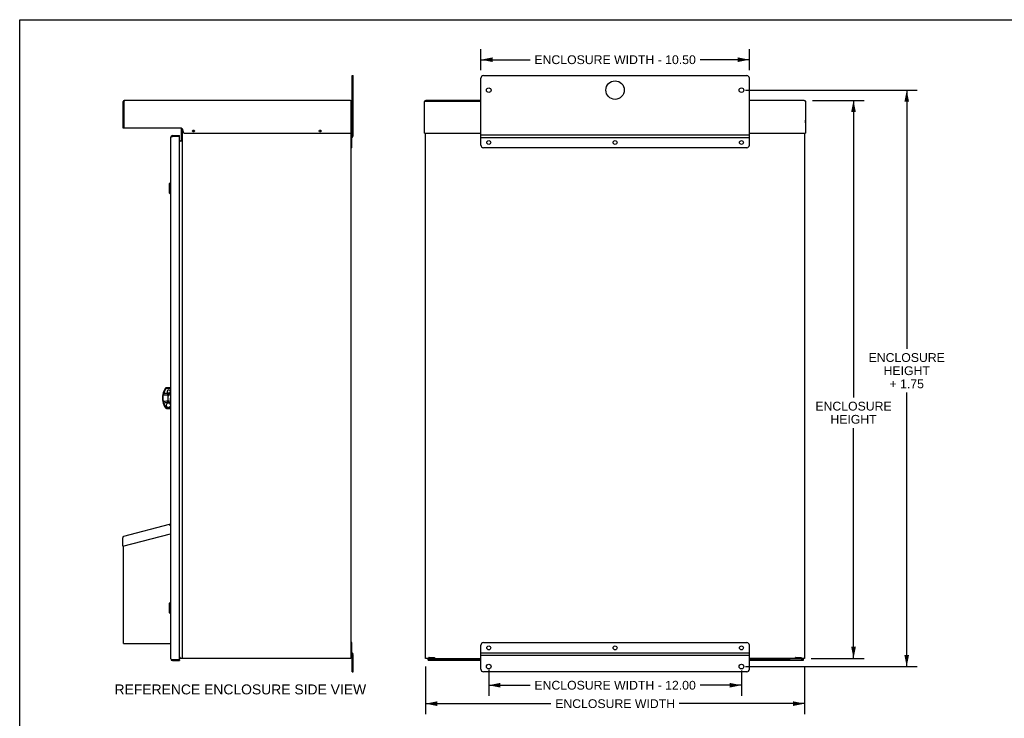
# Model space of a CAD drawing. Header units: inches. Extents: x 0 to 68, y 0 to 44.
# Tile 2 of 5: x 0 to 33.7, y 20.1 to 44. Entities that reach past the tile are written whole.
import ezdxf

# ---------------------------------------------------------------- set-up
doc = ezdxf.new("R2010")
doc.units = ezdxf.units.IN
doc.header["$LTSCALE"] = 3.74
doc.header["$MEASUREMENT"] = 0
doc.layers.get('0').update_dxf_attribs({"linetype": 'CONTINUOUS'})
doc.layers.add('DIMENSIONS', color=7, linetype='CONTINUOUS')
doc.styles.get("Standard").update_dxf_attribs({"font": 'arial.ttf'})
doc.dimstyles.new('DIMSTYLE_7', dxfattribs={"dimtxt": 0.3, "dimasz": 0.4, "dimexe": 0.09, "dimexo": 0.07, "dimgap": 0.0375, "dimtad": 0, "dimtih": 1, "dimtoh": 1, "dimlfac": 0.25, "dimzin": 4, "dimdsep": 46, "dimtxsty": 'Standard', "dimblk": '_FILLED', "dimblk1": '_FILLED', "dimblk2": '_FILLED', "dimcen": 0.09, "dimazin": 1, "dimtfac": 1, "dimtdec": 3, "dimtofl": 0, "dimtmove": 0, "dimatfit": 3, "dimldrblk": '_FILLED', "dimfxl": 0, "dimtolj": 1, "dimtzin": 4, "dimarcsym": 0})

# ---------------------------------------------------------------- blocks, each defined once
blk = doc.blocks.new('_FILLED')
at = {"color": 0, "linetype": 'ByBlock'}
blk.add_solid([(0, 0), (-1, 0.2), (-1, -0.2)], dxfattribs=at)
blk = doc.blocks.new('*D13')
at = {"layer": 'DIMENSIONS', "color": 2, "linetype": 'Continuous'}
for p, q in [((24.816, 41.592), (29.026, 41.592)), ((29.026, 41.592), (30.688, 41.592)), ((30.328, 41.592), (30.328, 32.749)), ((30.328, 21.882), (30.328, 31.249)), ((24.811, 21.882), (29.026, 21.882)), ((29.026, 21.882), (30.688, 21.882))]:
    blk.add_line(p, q, dxfattribs=at)
at = {"layer": 'DIMENSIONS', "color": 2, "linetype": 'Continuous', "xscale": 0.4, "yscale": 0.4, "zscale": 0.4}
for p, rotation in [((30.328, 41.592), 90), ((30.328, 21.882), 270)]:
    blk.add_blockref('_FILLED', p, dxfattribs=dict(at, rotation=rotation))
at = {"layer": 'DIMENSIONS', "color": 2, "linetype": 'Continuous', "insert": (30.328, 32.599), "char_height": 0.3, "width": 2.60409, "attachment_point": 2, "line_spacing_factor": 0.9}
blk.add_mtext('ENCLOSURE\\PHEIGHT\\P+ 1.75', dxfattribs=at)
blk = doc.blocks.new('*D14')
at = {"layer": 'DIMENSIONS', "color": 2, "linetype": 'Continuous'}
for p, q in [((27.107, 41.241), (27.207, 41.241)), ((27.207, 41.241), (28.869, 41.241)), ((28.509, 41.241), (28.509, 31.087)), ((28.509, 22.161), (28.509, 30.037)), ((27.061, 22.161), (27.207, 22.161)), ((27.207, 22.161), (28.869, 22.161))]:
    blk.add_line(p, q, dxfattribs=at)
at = {"layer": 'DIMENSIONS', "color": 2, "linetype": 'Continuous', "xscale": 0.4, "yscale": 0.4, "zscale": 0.4}
for p, rotation in [((28.509, 41.241), 90), ((28.509, 22.161), 270)]:
    blk.add_blockref('_FILLED', p, dxfattribs=dict(at, rotation=rotation))
at = {"layer": 'DIMENSIONS', "color": 2, "linetype": 'Continuous', "insert": (28.509, 30.937), "char_height": 0.3, "width": 2.60409, "attachment_point": 2, "line_spacing_factor": 0.9}
blk.add_mtext('ENCLOSURE\\PHEIGHT', dxfattribs=at)
blk = doc.blocks.new('*D17')
at = {"layer": 'DIMENSIONS', "color": 2, "linetype": 'Continuous'}
for p, q in [((13.878, 21.881), (13.878, 20.255)), ((26.838, 21.881), (26.838, 20.255)), ((13.878, 20.615), (18.162, 20.615)), ((26.838, 20.615), (22.553, 20.615))]:
    blk.add_line(p, q, dxfattribs=at)
at = {"layer": 'DIMENSIONS', "color": 2, "linetype": 'Continuous', "xscale": 0.4, "yscale": 0.4, "zscale": 0.4, "rotation": 180}
blk.add_blockref('_FILLED', (13.878, 20.615), dxfattribs=at)
at = {"layer": 'DIMENSIONS', "color": 2, "linetype": 'Continuous', "xscale": 0.4, "yscale": 0.4, "zscale": 0.4}
blk.add_blockref('_FILLED', (26.838, 20.615), dxfattribs=at)
at = {"layer": 'DIMENSIONS', "color": 2, "linetype": 'Continuous', "insert": (20.358, 20.765), "char_height": 0.3, "width": 4.09071, "attachment_point": 2, "line_spacing_factor": 0.9}
blk.add_mtext('ENCLOSURE WIDTH', dxfattribs=at)
blk = doc.blocks.new('*D18')
at = {"layer": 'DIMENSIONS', "color": 2, "linetype": 'Continuous'}
for p, q in [((16.038, 21.767), (16.038, 21.095)), ((24.678, 21.754), (24.678, 21.095)), ((16.038, 21.245), (17.452, 21.245)), ((24.678, 21.245), (23.263, 21.245)), ((16.038, 21.095), (16.038, 20.885)), ((24.678, 21.095), (24.678, 20.885))]:
    blk.add_line(p, q, dxfattribs=at)
at = {"layer": 'DIMENSIONS', "color": 2, "linetype": 'Continuous', "xscale": 0.4, "yscale": 0.4, "zscale": 0.4, "rotation": 180}
blk.add_blockref('_FILLED', (16.038, 21.245), dxfattribs=at)
at = {"layer": 'DIMENSIONS', "color": 2, "linetype": 'Continuous', "xscale": 0.4, "yscale": 0.4, "zscale": 0.4}
blk.add_blockref('_FILLED', (24.678, 21.245), dxfattribs=at)
at = {"layer": 'DIMENSIONS', "color": 2, "linetype": 'Continuous', "insert": (20.358, 21.395), "char_height": 0.3, "width": 5.51041, "attachment_point": 2, "line_spacing_factor": 0.9}
blk.add_mtext('ENCLOSURE WIDTH - 12.00', dxfattribs=at)
blk = doc.blocks.new('*D19')
at = {"layer": 'DIMENSIONS', "color": 2, "linetype": 'Continuous'}
for p, q in [((15.768, 42.482), (15.768, 42.992)), ((24.948, 42.482), (24.948, 42.992)), ((15.768, 42.632), (17.452, 42.632)), ((15.768, 42.277), (15.768, 42.482)), ((24.948, 42.632), (23.263, 42.632)), ((24.948, 42.277), (24.948, 42.482))]:
    blk.add_line(p, q, dxfattribs=at)
at = {"layer": 'DIMENSIONS', "color": 2, "linetype": 'Continuous', "xscale": 0.4, "yscale": 0.4, "zscale": 0.4, "rotation": 180}
blk.add_blockref('_FILLED', (15.768, 42.632), dxfattribs=at)
at = {"layer": 'DIMENSIONS', "color": 2, "linetype": 'Continuous', "xscale": 0.4, "yscale": 0.4, "zscale": 0.4}
blk.add_blockref('_FILLED', (24.948, 42.632), dxfattribs=at)
at = {"layer": 'DIMENSIONS', "color": 2, "linetype": 'Continuous', "insert": (20.358, 42.782), "char_height": 0.3, "width": 5.51041, "attachment_point": 2, "line_spacing_factor": 0.9}
blk.add_mtext('ENCLOSURE WIDTH - 10.50', dxfattribs=at)

msp = doc.modelspace()

# ---------------------------------------------------------------- linework, layer by layer
at = {"color": 7, "linetype": 'Continuous'}
for p, q in [((0, 0), (0, 44)), ((0, 44), (68, 44))]:
    msp.add_line(p, q, dxfattribs=at)
at = {"layer": 'DIMENSIONS', "color": 3, "linetype": 'Continuous'}
for p, q in [((11.3671, 40.0536), (11.3671, 42.0869)), ((3.5422, 40.2963), (3.5422, 41.1981)), ((3.5656, 41.2038), (3.5638, 41.1981)), ((3.5638, 41.1981), (3.5638, 40.3035)), ((3.5674, 41.2093), (3.5656, 41.2038)), ((3.5692, 41.2147), (3.5674, 41.2093)), ((3.571, 41.2197), (3.5692, 41.2147)), ((3.5728, 41.2244), (3.571, 41.2197)), ((3.5746, 41.2287), (3.5728, 41.2244)), ((3.5764, 41.2324), (3.5746, 41.2287)), ((3.5782, 41.2355), (3.5764, 41.2324)), ((3.58, 41.238), (3.5782, 41.2355)), ((3.5818, 41.2399), (3.58, 41.238)), ((3.5836, 41.241), (3.5818, 41.2399)), ((3.5854, 41.2413), (3.5836, 41.241)), ((11.3112, 41.2413), (3.5854, 41.2413)), ((11.3112, 41.2413), (11.313, 41.241)), ((11.313, 41.241), (11.3148, 41.2399)), ((11.3148, 41.2399), (11.3166, 41.238)), ((11.3166, 41.238), (11.3184, 41.2355)), ((11.3184, 41.2355), (11.3202, 41.2324)), ((11.3202, 41.2324), (11.322, 41.2287)), ((11.322, 41.2287), (11.3238, 41.2244)), ((11.3238, 41.2244), (11.3256, 41.2197)), ((11.3256, 41.2197), (11.3274, 41.2147)), ((11.3274, 41.2147), (11.3292, 41.2093)), ((11.3292, 41.2093), (11.331, 41.2038)), ((11.331, 41.2038), (11.3328, 41.1981)), ((11.3328, 40.1235), (11.3328, 41.1981)), ((11.3544, 40.1163), (11.3544, 41.1981)), ((13.8451, 41.1981), (13.849, 41.2043)), ((13.8451, 40.1163), (13.8451, 41.1981)), ((15.7675, 41.1981), (13.8451, 41.1981)), ((13.849, 41.2043), (13.853, 41.2103)), ((13.853, 41.2103), (13.8569, 41.2161)), ((13.8569, 41.2161), (13.8608, 41.2215)), ((13.8608, 41.2215), (13.8647, 41.2264)), ((13.8647, 41.2264), (13.8687, 41.2308)), ((13.8687, 41.2308), (13.8726, 41.2345)), ((13.8726, 41.2345), (13.8765, 41.2374)), ((13.8765, 41.2374), (13.8805, 41.2396)), ((13.8805, 41.2396), (13.8844, 41.2409)), ((13.8844, 41.2409), (13.8883, 41.2413)), ((15.7675, 41.2413), (13.8883, 41.2413)), ((26.8267, 41.2413), (24.9475, 41.2413)), ((26.8267, 41.2413), (26.8306, 41.2409)), ((26.8306, 41.2409), (26.8346, 41.2396)), ((26.8346, 41.2396), (26.8385, 41.2374)), ((26.8385, 41.2374), (26.8424, 41.2345)), ((26.8424, 41.2345), (26.8463, 41.2308)), ((26.8463, 41.2308), (26.8503, 41.2264)), ((26.8503, 41.2264), (26.8542, 41.2215)), ((26.8542, 41.2215), (26.8581, 41.2161)), ((26.8581, 41.2161), (26.8621, 41.2103)), ((26.8621, 41.2103), (26.866, 41.2043)), ((26.866, 41.2043), (26.8699, 41.1981)), ((26.8699, 41.1981), (26.8699, 40.1163)), ((5.4904, 40.2963), (3.571, 40.2963)), ((5.5339, 39.865), (5.5339, 40.285)), ((5.562, 22.1613), (5.562, 40.2605)), ((5.58, 40.2067), (5.58, 40.206)), ((5.6697, 40.1163), (11.3256, 40.1163)), ((11.322, 40.1163), (11.322, 22.1613)), ((13.8523, 40.1163), (15.7675, 40.1163)), ((13.8775, 22.1613), (13.8775, 40.1163)), ((24.9475, 40.1163), (26.8627, 40.1163)), ((26.8375, 40.1163), (26.8375, 22.1613)), ((5.1667, 39.9813), (5.1672, 39.9837)), ((5.1667, 22.1444), (5.1667, 39.9813)), ((5.1672, 39.9837), (5.1687, 39.986)), ((5.1687, 39.986), (5.171, 39.9883)), ((5.171, 39.9883), (5.1743, 39.9907)), ((5.1743, 39.9907), (5.1783, 39.993)), ((5.1783, 39.993), (5.1832, 39.9954)), ((5.1832, 39.9954), (5.1887, 39.9977)), ((5.1887, 39.9977), (5.1948, 40)), ((5.1948, 40), (5.2014, 40.0024)), ((5.2014, 40.0024), (5.2084, 40.0047)), ((5.2084, 40.0047), (5.2156, 40.0071)), ((5.2156, 40.0071), (5.2229, 40.0094)), ((5.2229, 40.0375), (5.4648, 40.0375)), ((5.4576, 40.0094), (5.2229, 40.0094)), ((5.4648, 22.1235), (5.4648, 40.0022)), ((5.4648, 39.8575), (5.4757, 39.8575)), ((5.4698, 39.829), (5.4648, 39.829)), ((5.4754, 39.8558), (5.4754, 39.8347)), ((5.4811, 39.8614), (5.562, 39.8614)), ((11.3625, 40.0392), (11.3334, 39.9975)), ((5.1127, 26.7371), (3.5531, 26.3308)), ((5.1127, 26.7371), (5.1144, 26.7372)), ((5.1144, 26.7372), (5.1162, 26.7369)), ((5.1162, 26.7369), (5.1182, 26.736)), ((5.1182, 26.736), (5.1202, 26.7346)), ((5.1202, 26.7346), (5.1225, 26.7328)), ((5.1225, 26.7328), (5.1248, 26.7305)), ((5.1248, 26.7305), (5.1272, 26.7278)), ((5.1272, 26.7278), (5.1298, 26.7247)), ((5.1298, 26.7247), (5.1324, 26.7213)), ((5.1324, 26.7213), (5.1351, 26.7176)), ((5.1351, 26.7176), (5.1379, 26.7137)), ((5.1379, 26.7137), (5.1407, 26.7096)), ((5.1407, 26.7096), (5.1435, 26.7054)), ((5.1435, 26.7054), (5.1463, 26.7012)), ((5.1463, 26.7012), (5.1451, 26.6896)), ((5.1451, 26.6896), (5.1523, 26.6896)), ((3.5208, 25.9969), (3.5208, 26.289)), ((3.5208, 26.2778), (3.527, 26.2832)), ((3.527, 26.2832), (3.5332, 26.2885)), ((3.5279, 25.9987), (5.1506, 26.4214)), ((3.5332, 26.2885), (3.5394, 26.2939)), ((3.5394, 26.2939), (3.5401, 26.2987)), ((3.5401, 26.2987), (3.5408, 26.3034)), ((3.5408, 26.3034), (3.5416, 26.3078)), ((3.5416, 26.3078), (3.5425, 26.312)), ((3.5425, 26.312), (3.5434, 26.3158)), ((3.5434, 26.3158), (3.5445, 26.3193)), ((3.5445, 26.3193), (3.5456, 26.3223)), ((3.5456, 26.3223), (3.5469, 26.325)), ((3.5469, 26.325), (3.5483, 26.3272)), ((3.5483, 26.3272), (3.5498, 26.3289)), ((3.5498, 26.3289), (3.5514, 26.3301)), ((3.5514, 26.3301), (3.5531, 26.3308)), ((3.5467, 22.6732), (3.5467, 26.0037)), ((3.5467, 22.6732), (5.1667, 22.6732)), ((11.3334, 22.3255), (11.3625, 22.2838)), ((11.3671, 21.702), (11.3671, 22.2694)), ((5.1667, 22.1444), (5.1672, 22.1421)), ((5.1672, 22.1421), (5.1687, 22.1397)), ((5.1687, 22.1397), (5.171, 22.1374)), ((5.171, 22.1374), (5.1743, 22.135)), ((5.1743, 22.135), (5.1783, 22.1327)), ((5.1783, 22.1327), (5.1832, 22.1304)), ((5.1832, 22.1304), (5.1887, 22.128)), ((5.1887, 22.128), (5.1948, 22.1257)), ((5.1948, 22.1257), (5.2014, 22.1233)), ((5.2014, 22.1233), (5.2084, 22.121)), ((5.2084, 22.121), (5.2156, 22.1187)), ((5.2156, 22.1187), (5.2229, 22.1163)), ((5.4576, 22.1163), (5.2229, 22.1163)), ((5.2229, 22.0882), (5.4648, 22.0882)), ((5.4648, 22.1937), (5.4799, 22.1937)), ((11.322, 22.1613), (5.4648, 22.1613)), ((5.4855, 22.1669), (5.4855, 22.1881)), ((13.9889, 22.1613), (13.8775, 22.1613)), ((13.9675, 22.1163), (13.9675, 22.1613)), ((15.7675, 22.0882), (13.9675, 22.0882)), ((13.9927, 22.1613), (15.7675, 22.1613)), ((13.9945, 22.1669), (13.9945, 22.1881)), ((14.0001, 22.1937), (14.1797, 22.1937)), ((14.1853, 22.1669), (14.1853, 22.1881)), ((26.8375, 22.1613), (24.9475, 22.1613)), ((26.7925, 22.0882), (24.9475, 22.0882)), ((26.5297, 22.1669), (26.5297, 22.1881)), ((26.5353, 22.1937), (26.7149, 22.1937)), ((26.7205, 22.1669), (26.7205, 22.1881)), ((26.7925, 22.1613), (26.7925, 22.1163))]:
    msp.add_line(p, q, dxfattribs=at)
at = {"layer": 'DIMENSIONS', "color": 7, "linetype": 'Continuous'}
for p, q in [((11.3671, 42.0869), (11.4045, 42.0869)), ((11.4045, 40.0536), (11.4045, 42.0869)), ((15.8575, 42.0869), (24.8575, 42.0869)), ((11.3671, 41.9969), (11.4045, 41.9969)), ((15.7675, 39.7113), (15.7675, 41.9969)), ((24.9475, 39.7113), (24.9475, 41.9969)), ((3.5422, 41.1981), (3.5638, 41.1981)), ((11.3544, 41.1981), (11.3328, 41.1981)), ((11.3559, 40.5674), (11.3544, 40.5674)), ((11.3559, 40.4752), (11.3544, 40.4752)), ((11.3559, 40.4752), (11.3559, 40.5674)), ((13.8437, 40.4752), (13.8437, 40.5674)), ((13.8437, 40.5674), (13.8451, 40.5674)), ((13.8437, 40.4752), (13.8451, 40.4752)), ((26.8713, 40.5674), (26.8699, 40.5674)), ((26.8713, 40.4752), (26.8699, 40.4752)), ((26.8713, 40.4752), (26.8713, 40.5674)), ((3.5638, 40.3035), (3.5422, 40.3035)), ((3.5638, 40.2963), (3.5422, 40.2963)), ((3.5638, 40.3035), (3.5638, 40.2963)), ((11.3328, 40.1163), (11.3328, 40.1235)), ((11.3328, 40.1235), (11.3544, 40.1235)), ((11.3328, 40.1163), (11.3544, 40.1163)), ((13.8451, 40.1163), (13.8523, 40.1163)), ((26.8699, 40.1163), (26.8627, 40.1163)), ((5.2229, 40.0375), (5.2229, 40.0094)), ((5.4576, 40.0094), (5.4576, 40.0375)), ((5.4648, 40.0094), (5.4576, 40.0094)), ((5.4648, 40.0094), (5.4648, 40.0375)), ((5.4695, 39.8294), (5.4648, 39.8294)), ((5.4695, 39.8294), (5.4695, 39.8575)), ((5.4717, 39.8294), (5.4696, 39.8294)), ((5.4752, 39.8575), (5.4752, 39.8347)), ((5.562, 39.8875), (5.5339, 39.8875)), ((5.562, 39.865), (5.5339, 39.865)), ((11.322, 39.9616), (11.3595, 39.9616)), ((11.3334, 39.9975), (11.364, 39.976)), ((11.3595, 39.6213), (11.3595, 39.9616)), ((11.3609, 39.869), (11.3595, 39.869)), ((11.3609, 39.7336), (11.3595, 39.7336)), ((11.3609, 39.7336), (11.3609, 39.869)), ((11.3932, 40.0177), (11.3625, 40.0392)), ((11.3932, 40.0177), (11.364, 39.976)), ((11.4045, 40.0536), (11.3671, 40.0536)), ((24.9475, 40.0536), (15.7675, 40.0536)), ((15.7675, 39.976), (24.9475, 39.976)), ((11.3595, 39.7113), (11.322, 39.7113)), ((11.3595, 39.6213), (11.322, 39.6213)), ((24.8575, 39.6213), (15.8575, 39.6213)), ((5.1101, 38.3934), (5.1526, 38.4359)), ((5.1101, 38.3934), (5.1101, 38.0816)), ((5.1526, 38.4359), (5.1526, 38.0391)), ((5.1526, 38.4359), (5.1667, 38.4359)), ((5.1101, 38.0816), (5.1526, 38.0391)), ((5.1526, 38.0391), (5.1667, 38.0391)), ((4.9455, 31.2783), (4.9707, 31.3338)), ((4.9707, 31.3338), (5.0016, 31.3864)), ((4.985, 31.3981), (4.9854, 31.3976)), ((4.9854, 31.3976), (4.987, 31.3963)), ((4.987, 31.3963), (4.9896, 31.3945)), ((4.9896, 31.3945), (4.9931, 31.3921)), ((4.9931, 31.3921), (4.9972, 31.3893)), ((4.9972, 31.3893), (5.0016, 31.3864)), ((5.0016, 31.3864), (5.005, 31.3904)), ((5.005, 31.3904), (5.0093, 31.3934)), ((5.0093, 31.3934), (5.0142, 31.3953)), ((5.0142, 31.3953), (5.0194, 31.396)), ((5.0194, 31.4015), (5.0195, 31.4066)), ((5.0194, 31.396), (5.0194, 31.4015)), ((5.154, 31.396), (5.0194, 31.396)), ((5.0195, 31.4066), (5.0197, 31.411)), ((5.0197, 31.411), (5.0199, 31.4144)), ((5.0199, 31.4144), (5.0202, 31.4165)), ((5.0202, 31.4165), (5.0205, 31.4172)), ((5.154, 31.4172), (5.0205, 31.4172)), ((5.154, 31.4172), (5.154, 31.3074)), ((4.8963, 31.1823), (4.898, 31.1892)), ((4.8965, 31.1821), (4.8963, 31.1823)), ((4.8972, 31.1818), (4.8965, 31.1821)), ((4.8984, 31.1815), (4.8972, 31.1818)), ((4.898, 31.1892), (4.9, 31.1952)), ((4.8998, 31.181), (4.8984, 31.1815)), ((4.9016, 31.1806), (4.8998, 31.181)), ((4.9, 31.1952), (4.9022, 31.2002)), ((4.9035, 31.18), (4.9016, 31.1806)), ((4.9022, 31.2002), (4.9046, 31.2045)), ((4.914, 31.1773), (4.9035, 31.18)), ((4.9046, 31.2045), (4.9071, 31.2081)), ((4.9058, 31.0747), (4.9065, 31.098)), ((4.9058, 31.0511), (4.9058, 31.0747)), ((4.9065, 31.0278), (4.9058, 31.0511)), ((4.9065, 31.098), (4.9078, 31.1205)), ((4.9078, 31.0053), (4.9065, 31.0278)), ((4.9071, 31.2081), (4.9095, 31.2111)), ((4.9078, 31.1205), (4.9096, 31.1416)), ((4.9096, 30.9842), (4.9078, 31.0053)), ((4.9095, 31.2111), (4.912, 31.2135)), ((4.9096, 31.1416), (4.9117, 31.1607)), ((4.9117, 30.965), (4.9096, 30.9842)), ((4.9117, 31.1607), (4.914, 31.1773)), ((4.912, 31.2135), (4.9145, 31.2155)), ((4.914, 31.1773), (4.9161, 31.184)), ((4.914, 31.1773), (4.917, 31.177)), ((4.9145, 31.2155), (4.9168, 31.2171)), ((4.9161, 31.184), (4.9181, 31.1917)), ((4.9168, 31.2171), (4.9191, 31.2182)), ((4.917, 31.177), (4.9201, 31.1768)), ((4.9181, 31.1917), (4.92, 31.2004)), ((4.9191, 31.2182), (4.9213, 31.219)), ((4.92, 31.2004), (4.9218, 31.2097)), ((4.9201, 31.1768), (4.9232, 31.1767)), ((4.9213, 31.219), (4.9233, 31.2195)), ((4.9218, 31.2097), (4.9233, 31.2195)), ((4.9232, 31.1767), (4.9238, 31.1837)), ((4.9232, 31.1767), (4.9723, 31.1751)), ((4.9242, 31.2197), (4.9233, 31.2195)), ((4.9238, 31.1837), (4.9245, 31.1918)), ((4.9252, 31.22), (4.9242, 31.2197)), ((4.9245, 31.1918), (4.9251, 31.2008)), ((4.9251, 31.2008), (4.9257, 31.2105)), ((4.9261, 31.2204), (4.9252, 31.22)), ((4.9257, 31.2105), (4.9261, 31.2204)), ((4.9261, 31.2204), (4.9455, 31.2783)), ((4.9737, 31.2184), (4.9261, 31.2204)), ((4.9723, 31.1751), (5.0209, 31.1735)), ((5.0213, 31.2162), (4.9737, 31.2184)), ((5.0209, 31.1735), (5.0689, 31.1719)), ((5.0689, 31.214), (5.0213, 31.2162)), ((5.0689, 31.1719), (5.0689, 31.2445)), ((5.0689, 31.2103), (5.0817, 31.2103)), ((5.0817, 30.885), (5.0817, 31.2407)), ((5.0819, 31.1401), (5.0817, 31.1275)), ((5.0819, 30.9856), (5.0817, 30.9982)), ((5.0826, 31.1513), (5.0819, 31.1401)), ((5.0826, 30.9745), (5.0819, 30.9856)), ((5.0837, 31.1611), (5.0826, 31.1513)), ((5.0837, 30.9646), (5.0826, 30.9745)), ((5.0852, 31.1698), (5.0837, 31.1611)), ((5.0869, 31.1775), (5.0852, 31.1698)), ((5.0889, 31.1842), (5.0869, 31.1775)), ((5.0911, 31.19), (5.0889, 31.1842)), ((5.0934, 31.195), (5.0911, 31.19)), ((5.0958, 31.1993), (5.0934, 31.195)), ((5.0983, 31.2029), (5.0958, 31.1993)), ((5.0983, 31.2029), (5.1007, 31.2058)), ((5.1007, 31.2058), (5.103, 31.208)), ((5.103, 31.208), (5.1053, 31.2098)), ((5.1053, 31.2098), (5.1075, 31.2112)), ((5.1075, 31.2112), (5.1097, 31.2121)), ((5.1097, 31.2121), (5.1118, 31.2128)), ((5.1118, 31.2128), (5.1138, 31.2132)), ((5.1138, 31.2132), (5.1159, 31.2133)), ((5.1159, 31.2133), (5.118, 31.2131)), ((5.118, 31.2131), (5.1202, 31.2126)), ((5.1202, 31.2126), (5.1224, 31.2117)), ((5.1224, 31.2117), (5.1247, 31.2105)), ((5.1247, 31.2105), (5.1271, 31.2088)), ((5.1271, 31.2465), (5.1271, 31.2088)), ((5.1271, 31.2088), (5.1305, 31.2057)), ((5.1305, 31.2057), (5.1339, 31.202)), ((5.1339, 31.202), (5.1371, 31.1976)), ((5.1371, 31.1976), (5.1401, 31.1925)), ((5.1401, 31.1925), (5.1428, 31.1865)), ((5.1428, 31.1865), (5.1453, 31.1794)), ((5.1449, 31.3074), (5.154, 31.3074)), ((5.1453, 31.1794), (5.1474, 31.1712)), ((5.1474, 31.1712), (5.1491, 31.1616)), ((5.1491, 31.1616), (5.1503, 31.1506)), ((5.1491, 30.9641), (5.1503, 30.9751)), ((5.1503, 31.1506), (5.1511, 31.138)), ((5.1503, 30.9751), (5.1511, 30.9877)), ((5.1511, 31.2974), (5.1667, 31.2974)), ((5.1511, 31.138), (5.1514, 31.1242)), ((5.1514, 31.1093), (5.1511, 31.0784)), ((5.1511, 31.0784), (5.1511, 31.0629)), ((5.1511, 31.0473), (5.1511, 31.0629)), ((5.1514, 31.0164), (5.1511, 31.0473)), ((5.1511, 30.9877), (5.1514, 31.0016)), ((5.1514, 31.1242), (5.1514, 31.1161)), ((5.1514, 31.1161), (5.1514, 31.1093)), ((5.1514, 31.0096), (5.1514, 31.0164)), ((5.1514, 31.0016), (5.1514, 31.0096)), ((4.8963, 30.9435), (4.8965, 30.9437)), ((4.8963, 30.9435), (4.8981, 30.9361)), ((4.8965, 30.9437), (4.8972, 30.9439)), ((4.8972, 30.9439), (4.8984, 30.9443)), ((4.8981, 30.9361), (4.9003, 30.9298)), ((4.8984, 30.9443), (4.8998, 30.9447)), ((4.8998, 30.9447), (4.9016, 30.9452)), ((4.9003, 30.9298), (4.9027, 30.9246)), ((4.9016, 30.9452), (4.9056, 30.9463)), ((4.9027, 30.9246), (4.9053, 30.9201)), ((4.9053, 30.9201), (4.908, 30.9165)), ((4.9056, 30.9463), (4.914, 30.9485)), ((4.908, 30.9165), (4.9107, 30.9135)), ((4.9107, 30.9135), (4.9134, 30.9111)), ((4.914, 30.9485), (4.9117, 30.965)), ((4.9134, 30.9111), (4.916, 30.9092)), ((4.917, 30.9488), (4.914, 30.9485)), ((4.9161, 30.9417), (4.914, 30.9485)), ((4.916, 30.9092), (4.9185, 30.9078)), ((4.9182, 30.9338), (4.9161, 30.9417)), ((4.9201, 30.949), (4.917, 30.9488)), ((4.9201, 30.9252), (4.9182, 30.9338)), ((4.9185, 30.9078), (4.9209, 30.9068)), ((4.9232, 30.9491), (4.9201, 30.949)), ((4.9218, 30.9159), (4.9201, 30.9252)), ((4.9209, 30.9068), (4.9233, 30.9062)), ((4.9233, 30.9062), (4.9218, 30.9159)), ((4.9723, 30.9506), (4.9232, 30.9491)), ((4.9239, 30.942), (4.9232, 30.9491)), ((4.9233, 30.9062), (4.9242, 30.906)), ((4.9245, 30.9338), (4.9239, 30.942)), ((4.9242, 30.906), (4.9252, 30.9057)), ((4.9251, 30.9248), (4.9245, 30.9338)), ((4.9257, 30.9153), (4.9251, 30.9248)), ((4.9252, 30.9057), (4.9261, 30.9053)), ((4.9261, 30.9053), (4.9257, 30.9153)), ((4.9261, 30.9053), (4.9737, 30.9074)), ((4.9455, 30.8475), (4.9261, 30.9053)), ((4.9707, 30.792), (4.9455, 30.8475)), ((5.0016, 30.7394), (4.9707, 30.792)), ((5.0209, 30.9522), (4.9723, 30.9506)), ((4.9737, 30.9074), (5.0213, 30.9096)), ((4.9854, 30.7282), (4.985, 30.7277)), ((4.985, 30.7277), (4.985, 30.7277)), ((4.987, 30.7294), (4.9854, 30.7282)), ((4.9896, 30.7313), (4.987, 30.7294)), ((4.9931, 30.7337), (4.9896, 30.7313)), ((4.9972, 30.7364), (4.9931, 30.7337)), ((5.0016, 30.7394), (4.9972, 30.7364)), ((5.0016, 30.7394), (5.005, 30.7354)), ((5.005, 30.7354), (5.0093, 30.7323)), ((5.0093, 30.7323), (5.0142, 30.7304)), ((5.0142, 30.7304), (5.0194, 30.7298)), ((5.0194, 30.7298), (5.0194, 30.7243)), ((5.0194, 30.7298), (5.154, 30.7298)), ((5.0194, 30.7243), (5.0195, 30.7194)), ((5.0195, 30.7194), (5.0197, 30.715)), ((5.0197, 30.715), (5.0199, 30.7115)), ((5.0199, 30.7115), (5.0202, 30.7093)), ((5.0202, 30.7093), (5.0205, 30.7085)), ((5.0205, 30.7085), (5.154, 30.7085)), ((5.0689, 30.9539), (5.0209, 30.9522)), ((5.0213, 30.9096), (5.0689, 30.9118)), ((5.0689, 30.887), (5.0689, 30.9539)), ((5.0689, 30.9155), (5.0817, 30.9155)), ((5.0852, 30.9559), (5.0837, 30.9646)), ((5.0869, 30.9482), (5.0852, 30.9559)), ((5.0889, 30.9415), (5.0869, 30.9482)), ((5.0911, 30.9357), (5.0889, 30.9415)), ((5.0934, 30.9307), (5.0911, 30.9357)), ((5.0958, 30.9264), (5.0934, 30.9307)), ((5.0983, 30.9228), (5.0958, 30.9264)), ((5.1007, 30.92), (5.0983, 30.9228)), ((5.1031, 30.9177), (5.1007, 30.92)), ((5.1054, 30.9159), (5.1031, 30.9177)), ((5.1076, 30.9145), (5.1054, 30.9159)), ((5.1097, 30.9136), (5.1076, 30.9145)), ((5.1118, 30.9129), (5.1097, 30.9136)), ((5.1139, 30.9126), (5.1118, 30.9129)), ((5.1159, 30.9125), (5.1139, 30.9126)), ((5.118, 30.9127), (5.1159, 30.9125)), ((5.1202, 30.9132), (5.118, 30.9127)), ((5.1224, 30.914), (5.1202, 30.9132)), ((5.1247, 30.9152), (5.1224, 30.914)), ((5.1271, 30.9169), (5.1247, 30.9152)), ((5.1271, 30.9169), (5.1305, 30.9201)), ((5.1271, 30.9169), (5.1271, 30.8792)), ((5.1305, 30.9201), (5.1339, 30.9238)), ((5.1339, 30.9238), (5.1371, 30.9281)), ((5.1371, 30.9281), (5.1401, 30.9332)), ((5.1401, 30.9332), (5.1428, 30.9393)), ((5.154, 30.7794), (5.1402, 30.7794)), ((5.1428, 30.9393), (5.1453, 30.9463)), ((5.1453, 30.9463), (5.1474, 30.9545)), ((5.1474, 30.9545), (5.1491, 30.9641)), ((5.1511, 30.8283), (5.1667, 30.8283)), ((5.154, 30.7085), (5.154, 30.7794)), ((5.1667, 26.6953), (5.1457, 26.6953)), ((5.1653, 26.7061), (5.1463, 26.7012)), ((3.5208, 26.289), (3.5338, 26.289)), ((3.5211, 26.0025), (3.5208, 26.0025)), ((3.5424, 25.9969), (3.5208, 25.9969)), ((3.5424, 26.0025), (3.5424, 25.9969)), ((5.1101, 24.045), (5.1526, 24.0875)), ((5.1101, 24.045), (5.1101, 23.7332)), ((5.1526, 24.0875), (5.1526, 23.6906)), ((5.1526, 24.0875), (5.1667, 24.0875)), ((5.1101, 23.7332), (5.1526, 23.6906)), ((5.1526, 23.6906), (5.1667, 23.6906)), ((11.3595, 22.7017), (11.322, 22.7017)), ((11.3595, 22.6117), (11.322, 22.6117)), ((11.3595, 22.3614), (11.3595, 22.7017)), ((11.3609, 22.5894), (11.3595, 22.5894)), ((11.3609, 22.454), (11.3609, 22.5894)), ((15.7675, 21.792), (15.7675, 22.6117)), ((15.8575, 22.7017), (24.8575, 22.7017)), ((24.9475, 21.792), (24.9475, 22.6117)), ((11.322, 22.3614), (11.3595, 22.3614)), ((11.3334, 22.3255), (11.364, 22.347)), ((11.3609, 22.454), (11.3595, 22.454)), ((11.3932, 22.3053), (11.3625, 22.2838)), ((11.364, 22.347), (11.3932, 22.3053)), ((11.4045, 22.2694), (11.3671, 22.2694)), ((11.4045, 21.702), (11.4045, 22.2694)), ((24.9475, 22.347), (15.7675, 22.347)), ((15.7675, 22.2694), (24.9475, 22.2694)), ((5.2229, 22.0882), (5.2229, 22.1163)), ((5.4576, 22.1163), (5.4576, 22.0882)), ((5.4576, 22.1163), (5.4648, 22.1163)), ((5.4648, 22.1894), (5.4854, 22.1894)), ((5.4648, 22.1163), (5.4648, 22.0882)), ((5.4745, 22.1894), (5.4745, 22.1613)), ((5.4817, 22.1894), (5.4817, 22.1613)), ((13.9956, 22.1235), (13.9675, 22.1235)), ((13.9675, 22.1163), (13.9675, 22.0882)), ((13.9675, 22.1163), (15.7675, 22.1163)), ((13.9747, 22.1163), (13.9747, 22.0882)), ((13.9927, 22.1613), (13.9927, 22.1629)), ((13.9947, 22.1894), (14.1851, 22.1894)), ((13.9956, 22.1163), (13.9956, 22.1613)), ((13.9973, 22.1226), (13.996, 22.1194)), ((13.9999, 22.1894), (13.9999, 22.1613)), ((14.0071, 22.1894), (14.0071, 22.1613)), ((14.1727, 22.1894), (14.1727, 22.1613)), ((14.1799, 22.1894), (14.1799, 22.1613)), ((14.4575, 22.1613), (14.4575, 22.1449)), ((14.4575, 22.1449), (15.7675, 22.1449)), ((24.9475, 22.1449), (26.2575, 22.1449)), ((24.9475, 22.1163), (26.7925, 22.1163)), ((26.2575, 22.1613), (26.2575, 22.1449)), ((26.5299, 22.1894), (26.7203, 22.1894)), ((26.5351, 22.1894), (26.5351, 22.1613)), ((26.5423, 22.1894), (26.5423, 22.1613)), ((26.7079, 22.1894), (26.7079, 22.1613)), ((26.7151, 22.1894), (26.7151, 22.1613)), ((26.7223, 22.1613), (26.7223, 22.1629)), ((26.7627, 22.1226), (26.764, 22.1194)), ((26.7644, 22.1163), (26.7644, 22.1613)), ((26.7644, 22.1235), (26.7925, 22.1235)), ((26.7853, 22.1163), (26.7853, 22.0882)), ((26.7925, 22.1163), (26.7925, 22.0882)), ((11.3671, 21.792), (11.4045, 21.792)), ((11.3671, 21.702), (11.4045, 21.702)), ((24.8575, 21.702), (15.8575, 21.702))]:
    msp.add_line(p, q, dxfattribs=at)
for centre, radius in [((20.3575, 41.5919), 0.315), ((16.0375, 41.5919), 0.0788), ((24.6775, 41.5919), 0.0788), ((16.0375, 39.8013), 0.0677), ((20.3575, 39.8013), 0.0677), ((24.6775, 39.8013), 0.0677), ((16.0375, 22.5217), 0.0677), ((20.3575, 22.5217), 0.0677), ((24.6775, 22.5217), 0.0677), ((16.0375, 21.882), 0.0788), ((24.6775, 21.882), 0.0788)]:
    msp.add_circle(centre, radius, dxfattribs=at)
at = {"layer": 'DIMENSIONS', "color": 3, "linetype": 'Continuous'}
for centre in [(5.94, 40.1948), (10.2744, 40.1948)]:
    msp.add_circle(centre, 0.0337, dxfattribs=at)
at = {"layer": 'DIMENSIONS', "color": 7, "linetype": 'Continuous'}
for centre, radius, start, end in [((15.8575, 41.9969), 0.09, 90, 180), ((24.8575, 41.9969), 0.09, 0, 90), ((3.5854, 41.1981), 0.0216, 144.55167, 180), ((11.3112, 41.1981), 0.0216, 0, 35.44833), ((5.2229, 39.9813), 0.0281, 90, 125.44807), ((5.5059, 39.8856), 0.0562, 334.55802, 338.53699), ((11.3847, 39.9616), 0.0252, 145, 180), ((11.3419, 40.0536), 0.0626, 325, 360), ((15.8575, 39.7113), 0.09, 180, 270), ((24.8575, 39.7113), 0.09, 270, 360), ((5.4939, 31.0629), 0.6094, 146.63109, 168.70146), ((5.0205, 31.3747), 0.0425, 90, 146.66443), ((5.0943, 31.2912), 0.0531, 17.72674, 241.55984), ((5.4939, 31.0629), 0.6094, 168.70224, 191.29481), ((5.4939, 31.0628), 0.6094, 172.47033, 191.29553), ((5.0983, 31.2912), 0.0531, 251.8202, 6.73802), ((5.4939, 31.0629), 0.6094, 191.2922, 213.36348), ((5.4939, 31.0629), 0.6094, 191.29403, 213.36512), ((5.0205, 30.751), 0.0425, 213.33559, 270), ((5.0205, 30.7511), 0.0425, 213.36036, 270), ((5.0801, 30.817), 0.0709, 99.03793, 328.01091), ((5.0983, 30.8345), 0.0531, 353.26198, 108.1798), ((15.8575, 22.6117), 0.09, 90, 180), ((24.8575, 22.6117), 0.09, 0, 90), ((11.3847, 22.3614), 0.0252, 180, 215), ((11.3419, 22.2694), 0.0626, 0, 35), ((5.2229, 22.1444), 0.0281, 234.55193, 270), ((14.4575, 22.3897), 0.2448, 248.92378, 270), ((26.2575, 22.3897), 0.2448, 270, 291.07622), ((15.8575, 21.792), 0.09, 180, 270), ((24.8575, 21.792), 0.09, 270, 360)]:
    msp.add_arc(centre, radius, start, end, dxfattribs=at)
at = {"layer": 'DIMENSIONS', "color": 3, "linetype": 'Continuous'}
for centre, radius, start, end in [((3.5854, 41.1981), 0.0432, 90, 180), ((11.3112, 41.1981), 0.0432, 0, 90), ((13.8883, 41.1981), 0.0432, 90, 180), ((26.8267, 41.1981), 0.0432, 0, 90), ((3.571, 40.3035), 0.0072, 180, 270), ((5.4904, 40.2067), 0.0896, 0, 90), ((5.6697, 40.206), 0.0896, 180, 270), ((11.3256, 40.1235), 0.0072, 270, 360), ((13.8523, 40.1235), 0.0072, 180, 270), ((26.8627, 40.1235), 0.0072, 270, 360), ((5.2229, 39.9813), 0.0562, 90, 180), ((5.4576, 40.0022), 0.0072, 0, 90), ((5.4698, 39.8347), 0.00562, 270, 360), ((5.4811, 39.8558), 0.00562, 90, 180), ((5.5059, 39.8856), 0.0281, 300.72618, 360), ((11.3847, 39.9616), 0.0626, 145, 180), ((11.3419, 40.0536), 0.0252, 325, 360), ((5.1235, 26.6953), 0.0432, 0, 104.6), ((5.1523, 26.6752), 0.0144, 0, 90), ((3.564, 26.289), 0.0432, 104.6, 180), ((5.1451, 26.4423), 0.0216, 284.6, 360), ((3.5264, 26.0042), 0.00562, 180, 284.6), ((11.3847, 22.3614), 0.0626, 180, 215), ((11.3419, 22.2694), 0.0252, 0, 35), ((5.2229, 22.1444), 0.0562, 180, 270), ((5.4576, 22.1235), 0.0072, 270, 360), ((5.4799, 22.1881), 0.00562, 0, 90), ((5.4911, 22.1669), 0.00562, 180, 270), ((13.9889, 22.1669), 0.00562, 270, 360), ((14.0001, 22.1881), 0.00562, 90, 180), ((14.1797, 22.1881), 0.00562, 0, 90), ((14.1909, 22.1669), 0.00562, 180, 270), ((26.5241, 22.1669), 0.00562, 270, 360), ((26.5353, 22.1881), 0.00562, 90, 180), ((26.7149, 22.1881), 0.00562, 0, 90), ((26.7261, 22.1669), 0.00562, 180, 270)]:
    msp.add_arc(centre, radius, start, end, dxfattribs=at)

# ---------------------------------------------------------------- texts
at = {"layer": 'DIMENSIONS', "color": 2, "linetype": 'Continuous', "insert": (7.5447, 21.2719), "char_height": 0.34, "width": 8.585948, "attachment_point": 2, "line_spacing_factor": 0.9}
msp.add_mtext('REFERENCE ENCLOSURE SIDE VIEW', dxfattribs=at)

# ---------------------------------------------------------------- dimensions: what is measured, and where the dimension line sits
at = {"layer": 'DIMENSIONS', "color": 2, "linetype": 'Continuous'}
for base, p1, p2, text, picture, middle in [((24.9475, 42.6318), (15.7675, 43.0618), (24.9475, 43.0618), 'ENCLOSURE WIDTH - 10.50', '*D19', (20.3636, 42.6323)), ((26.8375, 20.6146), (13.8775, 21.9513), (26.8375, 21.9513), 'ENCLOSURE WIDTH', '*D17', (20.357, 20.6151)), ((24.6775, 21.2448), (16.0375, 21.837), (24.6775, 21.8243), 'ENCLOSURE WIDTH - 12.00', '*D18', (20.3636, 21.2454))]:
    dim = msp.add_linear_dim(base=base, p1=p1, p2=p2, text=text, dimstyle='DIMSTYLE_7', dxfattribs=at)
    dim.commit()
    dim.dimension.update_dxf_attribs({"geometry": picture, "text_midpoint": middle, "dimtype": 160})
for base, p1, p2, text, picture, middle in [((30.3283, 21.882), (24.7461, 41.5919), (24.741, 21.882), 'ENCLOSURE\\PHEIGHT\\P+ 1.75', '*D13', (30.3283, 31.9994)), ((28.5093, 22.1613), (27.0367, 41.2413), (26.9913, 22.1613), 'ENCLOSURE\\PHEIGHT', '*D14', (28.5093, 30.5617))]:
    dim = msp.add_linear_dim(base=base, p1=p1, p2=p2, angle=270, text=text, dimstyle='DIMSTYLE_7', dxfattribs=at)
    dim.commit()
    dim.dimension.update_dxf_attribs({"geometry": picture, "text_midpoint": middle, "dimtype": 160})

doc.saveas('drawing.dxf')
